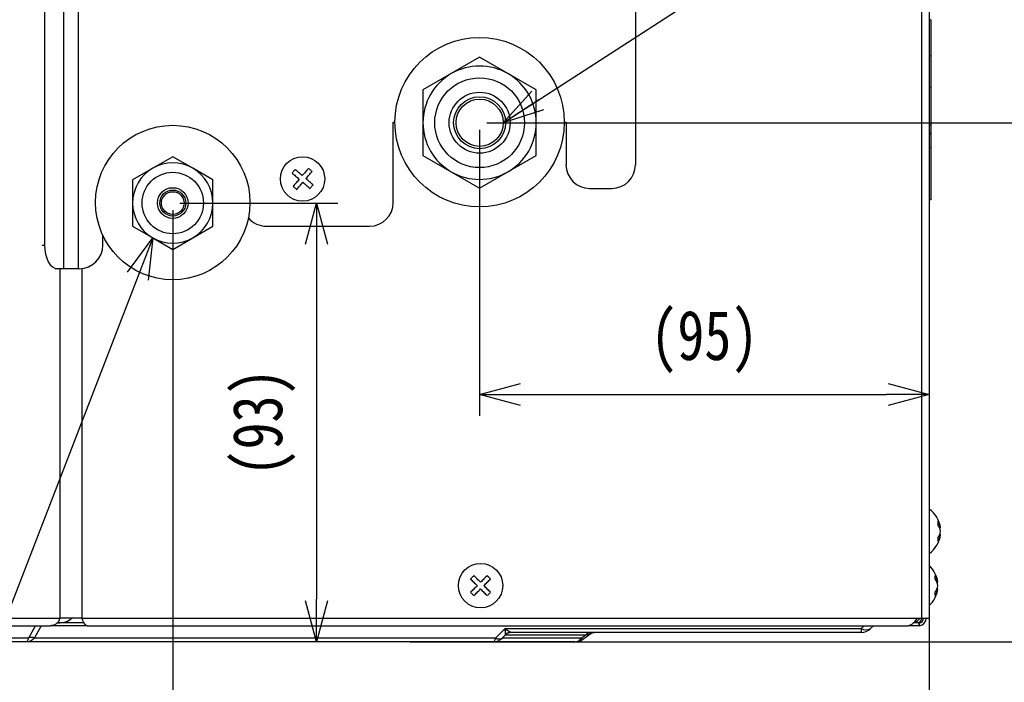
# Model space of a CAD drawing. Header units: millimetres. Extents: x 25 to 1935, y 715 to 2336.
# Tile 79 of 252: x 845 to 915, y 1603 to 1650. Entities that reach past the tile are written whole.
import ezdxf

# ---------------------------------------------------------------- set-up
doc = ezdxf.new("R2010")
doc.units = ezdxf.units.MM
doc.header["$LTSCALE"] = 2
doc.layers.get('0').update_dxf_attribs({"color": 2})
doc.layers.add('DD0-1', color=4, linetype='Continuous')
doc.styles.add('FS2312', font='simsun.ttf', dxfattribs={"width": 0.8})
doc.dimstyles.get("Standard").update_dxf_attribs({"dimtxt": 3.5, "dimasz": 3, "dimexe": 1.5, "dimexo": 0.5, "dimgap": 1.5, "dimtad": 1, "dimdec": 1, "dimlfac": 5, "dimdsep": 46, "dimtxsty": 'FS2312', "dimblk1": 'OPEN', "dimblk2": 'OPEN', "dimsah": 1, "dimcen": 0, "dimclrd": 4, "dimclre": 4, "dimclrt": 4, "dimadec": 0, "dimazin": 0, "dimtfac": 1, "dimtdec": 1, "dimtmove": 1, "dimatfit": 3, "dimldrblk": 'OPEN', "dimfxl": 1, "dimtolj": 1, "dimtzin": 0, "dimarcsym": 1})
doc.dimstyles.new('副本 STANDARD', dxfattribs={"dimtxt": 3.5, "dimasz": 3, "dimexe": 1.5, "dimexo": 0.5, "dimgap": 1.5, "dimtad": 1, "dimdec": 1, "dimlfac": 3, "dimdsep": 46, "dimtxsty": 'FS2312', "dimblk1": 'OPEN', "dimblk2": 'OPEN', "dimsah": 1, "dimcen": 0, "dimclrd": 4, "dimclre": 4, "dimclrt": 4, "dimadec": 0, "dimazin": 0, "dimtfac": 1, "dimtdec": 1, "dimtmove": 1, "dimatfit": 3, "dimldrblk": 'OPEN', "dimfxl": 1, "dimtolj": 1, "dimtzin": 0, "dimarcsym": 1})

# ---------------------------------------------------------------- blocks, each defined once
blk = doc.blocks.new('_OPEN')
at = {"color": 0}
for p, q in [((-0.966, 0.259), (0, 0)), ((0, 0), (-1, 0)), ((0, 0), (-0.966, -0.259))]:
    blk.add_line(p, q, dxfattribs=at)
blk = doc.blocks.new('*D122')
at = {"color": 4, "lineweight": -2, "transparency": 16777216}
for p, q in [((877.745, 1641.794), (877.745, 1621.616)), ((909.478, 1630.636), (909.478, 1621.616)), ((880.745, 1623.116), (906.478, 1623.116))]:
    blk.add_line(p, q, dxfattribs=at)
at = {"layer": 'Defpoints', "color": 0, "transparency": 16777216}
for p in [(877.745, 1642.294), (909.478, 1631.136), (909.478, 1623.116)]:
    blk.add_point(p, dxfattribs=at)
at = {"color": 4, "lineweight": -2, "transparency": 16777216, "xscale": 3, "yscale": 3, "zscale": 3, "rotation": 180}
blk.add_blockref('_OPEN', (877.745, 1623.116), dxfattribs=at)
at = {"color": 4, "lineweight": -2, "transparency": 16777216, "xscale": 3, "yscale": 3, "zscale": 3}
blk.add_blockref('_OPEN', (909.478, 1623.116), dxfattribs=at)
at = {"color": 4, "transparency": 16777216, "insert": (893.611, 1626.832), "char_height": 3.5, "attachment_point": 5, "style": 'FS2312'}
blk.add_mtext('\\A1;(95)', dxfattribs=at)
blk = doc.blocks.new('*D123')
at = {"color": 4, "lineweight": -2, "transparency": 16777216}
for p, q in [((856.078, 1636.128), (856.078, 1589.78)), ((909.478, 1633.563), (909.478, 1589.78)), ((859.078, 1591.28), (906.478, 1591.28))]:
    blk.add_line(p, q, dxfattribs=at)
at = {"layer": 'Defpoints', "color": 0, "transparency": 16777216}
for p in [(856.078, 1636.628), (909.478, 1634.063), (909.478, 1591.28)]:
    blk.add_point(p, dxfattribs=at)
at = {"color": 4, "lineweight": -2, "transparency": 16777216, "xscale": 3, "yscale": 3, "zscale": 3, "rotation": 180}
blk.add_blockref('_OPEN', (856.078, 1591.28), dxfattribs=at)
at = {"color": 4, "lineweight": -2, "transparency": 16777216, "xscale": 3, "yscale": 3, "zscale": 3}
blk.add_blockref('_OPEN', (909.478, 1591.28), dxfattribs=at)
at = {"color": 4, "transparency": 16777216, "insert": (882.778, 1594.997), "char_height": 3.5, "attachment_point": 5, "style": 'FS2312'}
blk.add_mtext('\\A1;(160)', dxfattribs=at)
blk = doc.blocks.new('*D124')
at = {"color": 4, "lineweight": -2, "transparency": 16777216}
for p, q in [((856.578, 1636.628), (867.739, 1636.628)), ((866.239, 1633.628), (866.239, 1608.662)), ((869.045, 1605.662), (864.739, 1605.662))]:
    blk.add_line(p, q, dxfattribs=at)
at = {"layer": 'Defpoints', "color": 0, "transparency": 16777216}
for p in [(856.078, 1636.628), (866.239, 1605.662), (869.545, 1605.662)]:
    blk.add_point(p, dxfattribs=at)
at = {"color": 4, "lineweight": -2, "transparency": 16777216, "xscale": 3, "yscale": 3, "zscale": 3}
for p, rotation in [((866.239, 1636.628), 90), ((866.239, 1605.662), 270)]:
    blk.add_blockref('_OPEN', p, dxfattribs=dict(at, rotation=rotation))
at = {"color": 4, "transparency": 16777216, "insert": (862.523, 1621.145), "char_height": 3.5, "attachment_point": 5, "rotation": 90, "style": 'FS2312'}
blk.add_mtext('\\A1;(93)', dxfattribs=at)
blk = doc.blocks.new('*D125')
at = {"color": 4, "lineweight": -2, "transparency": 16777216}
for p, q in [((878.245, 1642.294), (933.921, 1642.294)), ((932.421, 1639.294), (932.421, 1608.662)), ((872.83, 1605.662), (933.921, 1605.662))]:
    blk.add_line(p, q, dxfattribs=at)
at = {"layer": 'Defpoints', "color": 0, "transparency": 16777216}
for p in [(877.745, 1642.294), (872.33, 1605.662), (932.421, 1605.662)]:
    blk.add_point(p, dxfattribs=at)
at = {"color": 4, "lineweight": -2, "transparency": 16777216, "xscale": 3, "yscale": 3, "zscale": 3}
for p, rotation in [((932.421, 1642.294), 90), ((932.421, 1605.662), 270)]:
    blk.add_blockref('_OPEN', p, dxfattribs=dict(at, rotation=rotation))
at = {"color": 4, "transparency": 16777216, "insert": (928.704, 1623.978), "char_height": 3.5, "attachment_point": 5, "rotation": 90, "style": 'FS2312'}
blk.add_mtext('\\A1;(110)', dxfattribs=at)

msp = doc.modelspace()

# ---------------------------------------------------------------- linework, layer by layer
at = {"color": 2, "linetype": 'Continuous', "lineweight": 30}
for p, q in [((848.363, 1684.395), (848.363, 1631.995)), ((847.028, 1682.728), (847.028, 1633.662)), ((888.745, 1678.895), (888.745, 1639.328)), ((908.945, 1677.162), (908.945, 1607.328)), ((909.478, 1676.368), (909.478, 1607.328)), ((849.406, 1675.56), (849.406, 1631.995)), ((909.611, 1649.564), (909.478, 1649.564)), ((909.611, 1649.566), (909.611, 1649.564)), ((909.611, 1649.564), (909.611, 1647.013)), ((909.611, 1647.013), (909.478, 1647.013)), ((909.611, 1647.013), (909.611, 1644.79)), ((877.745, 1646.913), (875.745, 1645.758)), ((879.745, 1645.758), (877.745, 1646.913)), ((875.745, 1645.758), (873.745, 1644.604)), ((881.745, 1644.604), (879.745, 1645.758)), ((873.745, 1644.604), (873.745, 1642.294)), ((881.745, 1642.294), (881.745, 1644.604)), ((909.611, 1644.79), (909.478, 1644.79)), ((909.611, 1644.79), (909.611, 1642.146)), ((871.645, 1636.662), (871.645, 1642.328)), ((871.645, 1642.328), (871.765, 1642.328)), ((873.745, 1642.294), (873.745, 1639.985)), ((881.745, 1639.985), (881.745, 1642.294)), ((883.725, 1642.328), (883.845, 1642.328)), ((883.845, 1642.328), (883.845, 1639.328)), ((909.611, 1642.146), (909.478, 1642.146)), ((909.611, 1642.146), (909.611, 1641.572)), ((909.478, 1641.572), (909.653, 1641.572)), ((909.478, 1641.568), (909.653, 1641.568)), ((909.478, 1641.521), (909.653, 1641.521)), ((909.611, 1641.572), (909.611, 1641.568)), ((909.611, 1641.568), (909.611, 1641.521)), ((909.611, 1641.521), (909.611, 1640.532)), ((873.745, 1639.985), (875.745, 1638.83)), ((879.745, 1638.83), (881.745, 1639.985)), ((909.611, 1640.532), (909.478, 1640.532)), ((909.611, 1640.532), (909.611, 1636.861)), ((856.078, 1639.899), (854.661, 1639.081)), ((857.495, 1639.081), (856.078, 1639.899)), ((854.661, 1639.081), (853.245, 1638.263)), ((858.911, 1638.263), (857.495, 1639.081)), ((875.745, 1638.83), (877.745, 1637.675)), ((877.745, 1637.675), (879.745, 1638.83)), ((853.245, 1638.263), (853.245, 1636.628)), ((858.911, 1636.628), (858.911, 1638.263)), ((885.511, 1637.662), (887.078, 1637.662)), ((853.245, 1636.628), (853.245, 1634.992)), ((858.911, 1634.992), (858.911, 1636.628)), ((909.611, 1636.861), (909.478, 1636.861)), ((853.245, 1634.992), (854.661, 1634.174)), ((857.495, 1634.174), (858.911, 1634.992)), ((862.678, 1634.995), (869.978, 1634.995)), ((851.145, 1633.662), (851.145, 1634.346)), ((854.661, 1634.174), (856.078, 1633.356)), ((856.078, 1633.356), (857.495, 1634.174)), ((846.865, 1633.662), (847.028, 1633.662)), ((847.916, 1631.995), (847.753, 1631.995)), ((848.363, 1631.995), (847.916, 1631.995)), ((848.105, 1631.995), (848.105, 1607.328)), ((849.406, 1631.995), (848.363, 1631.995)), ((849.478, 1631.995), (849.406, 1631.995)), ((849.657, 1632.005), (849.657, 1607.328)), ((910.297, 1613.697), (910.236, 1613.697)), ((910.297, 1613.226), (910.236, 1613.226)), ((910.097, 1609.864), (910.036, 1609.864)), ((910.097, 1609.393), (910.036, 1609.393)), ((831.03, 1607.328), (848.105, 1607.328)), ((849.657, 1607.328), (848.105, 1607.328)), ((849.657, 1607.328), (908.645, 1607.328)), ((908.645, 1607.328), (908.945, 1607.328)), ((908.945, 1607.328), (909.478, 1607.328)), ((830.776, 1606.795), (847.456, 1606.795)), ((845.922, 1605.935), (846.396, 1606.795)), ((846.795, 1606.795), (846.321, 1605.935)), ((850.017, 1606.8), (847.482, 1606.8)), ((849.819, 1606.995), (847.971, 1606.995)), ((850.028, 1606.795), (908.002, 1606.795)), ((904.691, 1606.602), (904.885, 1606.795)), ((905.545, 1606.795), (905.351, 1606.602)), ((908.745, 1606.795), (908.002, 1606.795)), ((908.745, 1606.995), (908.364, 1606.995)), ((908.772, 1606.996), (908.745, 1606.995)), ((908.745, 1606.995), (908.745, 1606.795)), ((908.788, 1606.797), (908.745, 1606.795)), ((908.772, 1606.996), (908.788, 1606.797)), ((844.478, 1605.935), (845.922, 1605.935)), ((846.321, 1605.935), (878.88, 1605.935)), ((878.88, 1605.935), (879.547, 1606.602)), ((879.549, 1606.133), (879.351, 1605.935)), ((879.351, 1605.935), (884.942, 1605.935)), ((879.547, 1606.602), (904.691, 1606.602)), ((885.222, 1606.133), (879.549, 1606.133)), ((904.691, 1606.328), (879.99, 1606.328)), ((884.942, 1605.935), (885.222, 1606.133)), ((885.014, 1605.833), (885.619, 1606.261)), ((904.691, 1606.602), (904.691, 1606.328)), ((845.696, 1605.662), (843.975, 1605.662)), ((878.691, 1605.662), (845.696, 1605.662)), ((884.475, 1605.662), (878.691, 1605.662))]:
    msp.add_line(p, q, dxfattribs=at)
at = {"color": 2, "linetype": 'Continuous', "lineweight": 30, "flags": 128}
for points in [[(864.72, 1638.997), (864.693, 1638.965), (864.666, 1638.933), (864.639, 1638.902), (864.611, 1638.87), (864.584, 1638.838), (864.557, 1638.807), (864.53, 1638.775), (864.503, 1638.743)], [(864.503, 1638.743), (864.563, 1638.692), (864.624, 1638.64), (864.687, 1638.586), (864.75, 1638.532), (864.814, 1638.478), (864.879, 1638.422), (864.944, 1638.366), (865.01, 1638.31)], [(865.226, 1638.563), (865.161, 1638.62), (865.095, 1638.675), (865.031, 1638.731), (864.966, 1638.786), (864.903, 1638.84), (864.841, 1638.893), (864.78, 1638.945), (864.72, 1638.997)], [(865.66, 1639.07), (865.608, 1639.01), (865.556, 1638.949), (865.503, 1638.887), (865.449, 1638.823), (865.394, 1638.759), (865.338, 1638.694), (865.283, 1638.629), (865.226, 1638.563)], [(865.48, 1638.347), (865.536, 1638.412), (865.592, 1638.478), (865.647, 1638.543), (865.702, 1638.607), (865.756, 1638.67), (865.809, 1638.732), (865.862, 1638.793), (865.913, 1638.853)], [(865.913, 1638.853), (865.881, 1638.88), (865.85, 1638.908), (865.818, 1638.935), (865.786, 1638.962), (865.755, 1638.989), (865.723, 1639.016), (865.691, 1639.043), (865.66, 1639.07)], [(865.01, 1638.31), (864.954, 1638.244), (864.898, 1638.179), (864.842, 1638.114), (864.787, 1638.05), (864.733, 1637.987), (864.68, 1637.925), (864.628, 1637.863), (864.576, 1637.803)], [(864.83, 1637.587), (864.881, 1637.647), (864.933, 1637.708), (864.987, 1637.77), (865.041, 1637.833), (865.096, 1637.898), (865.151, 1637.962), (865.207, 1638.028), (865.263, 1638.093)], [(865.263, 1638.093), (865.329, 1638.037), (865.394, 1637.981), (865.459, 1637.926), (865.523, 1637.871), (865.586, 1637.817), (865.649, 1637.764), (865.71, 1637.711), (865.77, 1637.66)], [(865.986, 1637.913), (865.926, 1637.965), (865.865, 1638.017), (865.803, 1638.07), (865.74, 1638.124), (865.676, 1638.179), (865.611, 1638.235), (865.545, 1638.291), (865.48, 1638.347)], [(865.77, 1637.66), (865.797, 1637.692), (865.824, 1637.723), (865.851, 1637.755), (865.878, 1637.787), (865.905, 1637.819), (865.932, 1637.85), (865.959, 1637.882), (865.986, 1637.913)], [(864.576, 1637.803), (864.608, 1637.776), (864.64, 1637.749), (864.671, 1637.722), (864.703, 1637.695), (864.735, 1637.668), (864.767, 1637.641), (864.798, 1637.614), (864.83, 1637.587)], [(847.028, 1633.662), (847.045, 1633.337), (847.096, 1633.024), (847.178, 1632.736), (847.288, 1632.483), (847.423, 1632.276), (847.576, 1632.122), (847.743, 1632.027), (847.916, 1631.995)], [(877.34, 1610.336), (877.311, 1610.306), (877.281, 1610.277), (877.252, 1610.247), (877.222, 1610.218), (877.193, 1610.188), (877.163, 1610.159), (877.134, 1610.129), (877.104, 1610.1)], [(877.104, 1610.1), (877.16, 1610.044), (877.217, 1609.987), (877.275, 1609.929), (877.334, 1609.87), (877.394, 1609.811), (877.454, 1609.75), (877.515, 1609.69), (877.576, 1609.628)], [(877.811, 1609.864), (877.75, 1609.925), (877.689, 1609.986), (877.629, 1610.046), (877.57, 1610.106), (877.511, 1610.165), (877.453, 1610.223), (877.396, 1610.28), (877.34, 1610.336)], [(878.283, 1610.336), (878.227, 1610.28), (878.17, 1610.223), (878.112, 1610.165), (878.053, 1610.106), (877.994, 1610.046), (877.933, 1609.986), (877.873, 1609.925), (877.811, 1609.864)], [(878.047, 1609.628), (878.108, 1609.69), (878.169, 1609.75), (878.229, 1609.811), (878.289, 1609.87), (878.348, 1609.929), (878.406, 1609.987), (878.463, 1610.044), (878.519, 1610.1)], [(878.519, 1610.1), (878.489, 1610.129), (878.46, 1610.159), (878.43, 1610.188), (878.401, 1610.218), (878.371, 1610.247), (878.342, 1610.277), (878.312, 1610.306), (878.283, 1610.336)], [(877.576, 1609.628), (877.515, 1609.567), (877.454, 1609.506), (877.394, 1609.446), (877.334, 1609.387), (877.275, 1609.328), (877.217, 1609.27), (877.16, 1609.213), (877.104, 1609.157)], [(878.519, 1609.157), (878.463, 1609.213), (878.406, 1609.27), (878.348, 1609.328), (878.289, 1609.387), (878.229, 1609.446), (878.169, 1609.506), (878.108, 1609.567), (878.047, 1609.628)], [(877.104, 1609.157), (877.134, 1609.128), (877.163, 1609.098), (877.193, 1609.069), (877.222, 1609.039), (877.252, 1609.01), (877.281, 1608.98), (877.311, 1608.951), (877.34, 1608.921)], [(877.34, 1608.921), (877.396, 1608.977), (877.453, 1609.034), (877.511, 1609.092), (877.57, 1609.151), (877.629, 1609.21), (877.689, 1609.271), (877.75, 1609.332), (877.811, 1609.393)], [(877.811, 1609.393), (877.873, 1609.332), (877.933, 1609.271), (877.994, 1609.21), (878.053, 1609.151), (878.112, 1609.092), (878.17, 1609.034), (878.227, 1608.977), (878.283, 1608.921)], [(878.283, 1608.921), (878.312, 1608.951), (878.342, 1608.98), (878.371, 1609.01), (878.401, 1609.039), (878.43, 1609.069), (878.46, 1609.098), (878.489, 1609.128), (878.519, 1609.157)], [(885.014, 1605.833), (885.009, 1605.84), (884.995, 1605.859), (884.973, 1605.891), (884.942, 1605.935)], [(885.46, 1606.188), (885.397, 1606.173), (885.318, 1606.155), (885.222, 1606.133)]]:
    msp.add_lwpolyline(points, dxfattribs=at)
at = {"color": 2, "linetype": 'Continuous', "lineweight": 30}
for centre, radius in [((877.745, 1642.328), 5.98), ((877.745, 1642.294), 3.167), ((877.745, 1642.294), 2.15), ((877.745, 1642.294), 1.833), ((877.745, 1642.294), 1.667), ((856.078, 1636.662), 5.45), ((865.245, 1638.328), 1.567), ((856.078, 1636.628), 2.167), ((856.078, 1636.628), 1.083), ((856.078, 1636.628), 0.917), ((856.078, 1636.628), 0.8), ((877.811, 1609.628), 1.567)]:
    msp.add_circle(centre, radius, dxfattribs=at)
for centre, radius, start, end in [((877.745, 1642.294), 4, 60, 120), ((877.745, 1642.294), 4, 120, 180), ((877.745, 1642.294), 4, 0, 60), ((877.745, 1642.294), 4, 180, 240), ((877.745, 1642.294), 4, 300, 0), ((856.078, 1636.628), 2.833, 60, 120), ((885.511, 1639.328), 1.667, 180, 270), ((887.078, 1639.328), 1.667, 270, 0), ((856.078, 1636.628), 2.833, 120, 180), ((856.078, 1636.628), 2.833, 0, 60), ((877.745, 1642.294), 4, 240, 300), ((856.078, 1636.628), 2.833, 180, 240), ((856.078, 1636.628), 2.833, 300, 0), ((869.978, 1636.662), 1.667, 270, 0), ((862.678, 1636.662), 1.667, 220.87413, 270), ((856.078, 1636.628), 2.833, 240, 300), ((849.478, 1633.662), 1.667, 270, 0), ((908.422, 1613.462), 1.889, 7.16656, 56.01835), ((909.253, 1613.556), 1.053, 7.72306, 35.58541), ((909.267, 1614.051), 0.851, 352.04061, 7.95939), ((909.253, 1613.32), 1.053, 7.72306, 35.58541), ((908.422, 1613.462), 1.889, 303.98165, 352.83344), ((909.253, 1613.603), 1.053, 324.41457, 352.27701), ((909.253, 1613.368), 1.053, 324.41459, 352.27694), ((909.267, 1612.872), 0.851, 352.04061, 7.95939), ((908.222, 1609.628), 1.889, 7.16656, 48.33419), ((909.053, 1609.723), 1.053, 7.72119, 35.58728), ((909.068, 1610.218), 0.85, 352.0321, 7.9679), ((909.053, 1609.487), 1.053, 7.72122, 35.58725), ((909.053, 1609.77), 1.053, 324.41277, 352.27876), ((908.222, 1609.628), 1.889, 311.66581, 352.83344), ((909.053, 1609.534), 1.053, 324.41278, 352.27876), ((909.068, 1609.039), 0.85, 352.03211, 7.96789), ((908.145, 1607.928), 0.933, 286.65149, 319.9948), ((908.745, 1607.328), 0.333, 274.66592, 0), ((908.745, 1607.328), 0.533, 274.66592, 0), ((846.121, 1605.295), 0.671, 72.69656, 107.30344), ((878.691, 1606.595), 0.933, 270, 315), ((879.116, 1606.274), 0.412, 235.14252, 304.85748), ((880.021, 1605.662), 0.667, 90, 135), ((879.991, 1605.69), 0.638, 90.10013, 130.62342), ((884.446, 1606.245), 0.584, 272.79748, 327.92407), ((885.575, 1605.911), 0.417, 92.79663, 147.92491), ((885.835, 1605.758), 0.57, 90.35025, 131.157), ((905.021, 1607.076), 0.577, 235.1428, 304.8572), ((904.691, 1607.262), 0.933, 270, 315), ((884.475, 1606.595), 0.933, 270, 305.26439)]:
    msp.add_arc(centre, radius, start, end, dxfattribs=at)
for centre, major_axis, ratio, start_param, end_param in [((847.971, 1607.928), (1.288, 0), 0.724427, 4.712389, 5.584963), ((847.971, 1607.928), (0, 0.933), 0.110951, 3.141593, 3.686943), ((845.696, 1606.595), (0, 0.933), 0.342061, 3.141593, 3.926991), ((845.696, 1606.595), (0, 0.933), 0.946561, 3.141593, 3.926991), ((878.691, 1606.595), (0, 0.933), 0.285714, 3.141593, 3.926991), ((878.135, 1605.662), (1.439, 0.521), 0.109552, 6.053417, 6.235467), ((885.418, 1607.262), (0.057, 1.083), 0.56927, 3.301827, 3.563627)]:
    msp.add_ellipse(centre, major_axis=major_axis, ratio=ratio, start_param=start_param, end_param=end_param, dxfattribs=at)
for points, knots in [([(848.105, 1607.328), (848.082, 1607.259), (848.036, 1607.119), (847.882, 1606.942), (847.683, 1606.819), (847.532, 1606.803), (847.456, 1606.795)], [0, 0, 0, 0, 0.249999, 0.500002, 0.749998, 1, 1, 1, 1]), ([(850.028, 1606.795), (849.997, 1606.803), (849.935, 1606.819), (849.843, 1606.942), (849.75, 1607.119), (849.688, 1607.259), (849.657, 1607.328)], [0, 0, 0, 0, 0.25, 0.499996, 0.749998, 1, 1, 1, 1]), ([(908.645, 1607.328), (908.591, 1607.259), (908.484, 1607.119), (908.323, 1606.942), (908.163, 1606.819), (908.055, 1606.803), (908.002, 1606.795)], [0, 0, 0, 0, 0.249998, 0.500002, 0.749998, 1, 1, 1, 1]), ([(908.953, 1607.328), (908.926, 1607.257), (908.88, 1607.133), (908.787, 1607.036), (908.747, 1606.994)], [0, 0, 0, 0, 0.570489, 1, 1, 1, 1]), ([(879.99, 1606.328), (879.962, 1606.328), (879.931, 1606.335), (879.864, 1606.361), (879.827, 1606.38), (879.75, 1606.428), (879.711, 1606.456), (879.63, 1606.523), (879.588, 1606.561), (879.547, 1606.602)], [0, 0, 0, 0, 0.25, 0.25, 0.5, 0.5, 0.75, 0.75, 1, 1, 1, 1]), ([(879.575, 1606.175), (879.576, 1606.189), (879.576, 1606.211), (879.573, 1606.264), (879.571, 1606.297), (879.565, 1606.37), (879.562, 1606.411), (879.554, 1606.501), (879.551, 1606.55), (879.547, 1606.602)], [0, 0, 0, 0, 0.25, 0.25, 0.5, 0.5, 0.75, 0.75, 1, 1, 1, 1]), ([(885.622, 1606.261), (885.67, 1606.288), (885.738, 1606.324), (885.811, 1606.327), (885.832, 1606.328)], [0, 0, 0, 0, 0.718489, 1, 1, 1, 1])]:
    msp.add_open_spline(points, degree=3, knots=knots, dxfattribs=at)

# ---------------------------------------------------------------- dimensions: what is measured, and where the dimension line sits
for base, p1, p2, picture, middle in [((932.421, 1605.662), (877.745, 1642.294), (872.33, 1605.662), '*D125', (928.704, 1623.978)), ((866.239, 1605.662), (856.078, 1636.628), (869.545, 1605.662), '*D124', (862.523, 1621.145))]:
    dim = msp.add_linear_dim(base=base, p1=p1, p2=p2, angle=90, text='(<>)', dimstyle='副本 STANDARD', override={"dimdec": 0})
    dim.commit()
    dim.dimension.update_dxf_attribs({"geometry": picture, "text_midpoint": middle})
for base, p1, p2, picture, middle in [((909.478, 1623.116), (877.745, 1642.294), (909.478, 1631.136), '*D122', (893.611, 1626.832)), ((909.478, 1591.28), (856.078, 1636.628), (909.478, 1634.063), '*D123', (882.778, 1594.997))]:
    dim = msp.add_linear_dim(base=base, p1=p1, p2=p2, text='(<>)', dimstyle='副本 STANDARD', override={"dimdec": 0})
    dim.commit()
    dim.dimension.update_dxf_attribs({"geometry": picture, "text_midpoint": middle})

# ---------------------------------------------------------------- leaders
at = {"layer": 'DD0-1'}
for points in [[(879.411, 1642.294), (941.751, 1682.579)], [(854.661, 1634.174), (827.014, 1562.61)]]:
    msp.add_leader(points, dimstyle='Standard', override={"dimgap": 1.5, "dimtad": 0}, dxfattribs=at)

doc.saveas('drawing.dxf')
